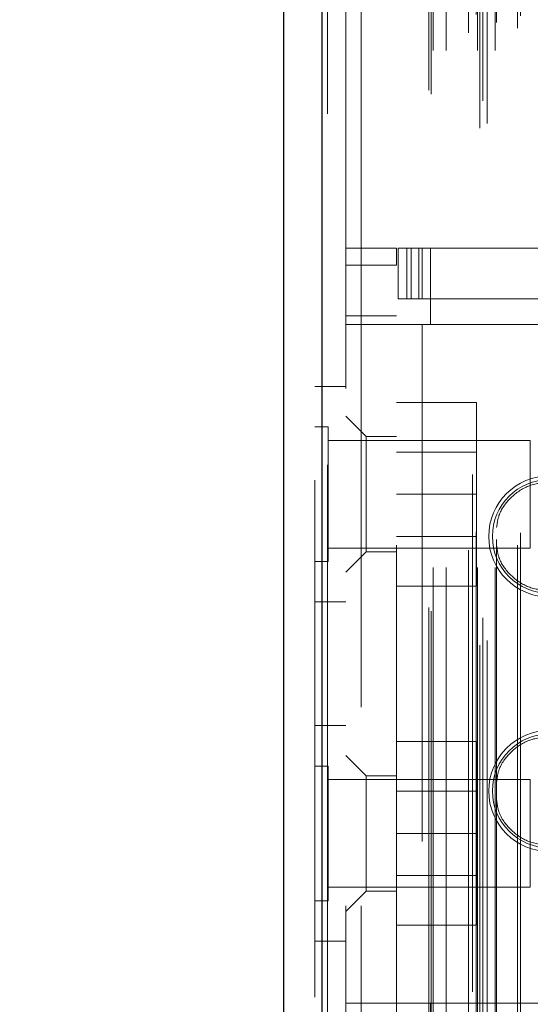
# Model space of a CAD drawing. Header units: inches. Extents: x 0.2 to 10.8, y 0.2 to 8.2.
# Tile 89 of 103: x 5.8947 to 5.9934, y 4.6433 to 4.8337. Entities that reach past the tile are written whole.
import ezdxf

# ---------------------------------------------------------------- set-up
doc = ezdxf.new("R2010")
doc.units = ezdxf.units.IN
doc.header["$MEASUREMENT"] = 0
doc.linetypes.add('HIDDEN', pattern=[0.075, 0.05, -0.025])
doc.layers.add('DIMENSIONS', color=140, linetype='Continuous')
doc.styles.add('SLDTEXTSTYLE0', font='TXT', dxfattribs={"width": 0.7})
doc.dimstyles.new('SLDDIMSTYLE0', dxfattribs={"dimtxt": 0.084961, "dimasz": 0.13, "dimexe": 0, "dimexo": 0.0625, "dimgap": 0.02124, "dimtad": 0, "dimtih": 1, "dimtoh": 1, "dimlfac": 12, "dimrnd": 1e-09, "dimzin": 12, "dimdsep": 46, "dimtxsty": 'SLDTEXTSTYLE0', "dimsah": 1, "dimcen": 0.09, "dimadec": 0, "dimazin": 3, "dimtfac": 1, "dimtofl": 0, "dimtmove": 0, "dimatfit": 3, "dimfxl": 0, "dimfrac": 2, "dimtolj": 1, "dimtzin": 12, "dimarcsym": 0})

# ---------------------------------------------------------------- blocks, each defined once
blk = doc.blocks.new('_D_17')
at = {"layer": 'DIMENSIONS'}
for p, q in [((5.99809, 4.98509), (5.54196, 4.98509)), ((5.66696, 4.98509), (5.66696, 4.52459)), ((5.50539, 4.37054), (5.47686, 4.37054)), ((5.47686, 4.37054), (5.47686, 4.23551)), ((5.82853, 4.37054), (5.85706, 4.37054)), ((5.85706, 4.37054), (5.85706, 4.23551)), ((5.47686, 4.23551), (5.50539, 4.23551)), ((5.85706, 4.23551), (5.82853, 4.23551)), ((5.66696, 3.77809), (5.66696, 4.21649)), ((5.99809, 3.77809), (5.54196, 3.77809))]:
    blk.add_line(p, q, dxfattribs=at)
for points in [[(5.66696, 4.98509), (5.64696, 4.85509), (5.68696, 4.85509)], [(5.66696, 3.77809), (5.68696, 3.90809), (5.64696, 3.90809)]]:
    blk.add_solid(points, dxfattribs=at)
at = {"layer": 'DIMENSIONS', "char_height": 0.083333, "attachment_point": 1, "style": 'SLDTEXTSTYLE0'}
for s, insert in [('14.48', (5.50539, 4.49698)), ('367.9', (5.50539, 4.34293))]:
    blk.add_mtext(s, dxfattribs=dict(at, insert=insert))
blk = doc.blocks.new('_D_18')
at = {"layer": 'DIMENSIONS'}
for p, q in [((5.96751, 5.10034), (5.07074, 5.10034)), ((5.19574, 5.10034), (5.19574, 4.58015)), ((5.03417, 4.45001), (5.00564, 4.45001)), ((5.00564, 4.45001), (5.00564, 4.31498)), ((5.35731, 4.45001), (5.38584, 4.45001)), ((5.38584, 4.45001), (5.38584, 4.31498)), ((5.00564, 4.31498), (5.03417, 4.31498)), ((5.38584, 4.31498), (5.35731, 4.31498)), ((5.19574, 3.66276), (5.19574, 4.16093)), ((5.96751, 3.66276), (5.07074, 3.66276))]:
    blk.add_line(p, q, dxfattribs=at)
for points in [[(5.19574, 5.10034), (5.17574, 4.97034), (5.21574, 4.97034)], [(5.19574, 3.66276), (5.21574, 3.79276), (5.17574, 3.79276)]]:
    blk.add_solid(points, dxfattribs=at)
at = {"layer": 'DIMENSIONS', "char_height": 0.083333, "attachment_point": 1, "style": 'SLDTEXTSTYLE0'}
for s, insert in [('17.25', (5.03417, 4.57646)), ('438.2', (5.03417, 4.42241)), ('OPENING', (4.9337, 4.26836))]:
    blk.add_mtext(s, dxfattribs=dict(at, insert=insert))

msp = doc.modelspace()

# ---------------------------------------------------------------- linework, layer by layer
at = {"color": 7, "linetype": 'HIDDEN', "lineweight": 18}
for p, q in [((5.9836674, 3.6127476), (5.9836674, 5.1504257)), ((5.9850989, 3.6136717), (5.9850989, 5.1494975)), ((5.9531843, 5.1476395), (5.9531843, 3.6155338)), ((5.9542261, 3.6155338), (5.9542261, 5.1476395)), ((5.9542261, 5.1476395), (5.9542261, 3.6155338)), ((5.9822554, 5.1457477), (5.9822554, 3.6174171)), ((5.9842517, 3.61805), (5.9842517, 5.1451233)), ((5.9517471, 5.1446943), (5.9517471, 3.6184789)), ((5.973802, 3.6200831), (5.973802, 5.1430902)), ((5.9742348, 3.6193523), (5.9742348, 5.1438209)), ((5.9746354, 3.6278003), (5.9746354, 5.135373)), ((5.9746354, 3.6278003), (5.9746354, 5.135373)), ((5.9771679, 3.6278003), (5.9771679, 5.135373)), ((5.9832028, 3.6278003), (5.9832028, 5.135373)), ((5.9866478, 3.6278003), (5.9866478, 5.135373)), ((5.9829907, 5.1347089), (5.9829907, 3.6284648)), ((5.9915198, 5.1344716), (5.9915198, 3.6287001)), ((5.9814762, 3.6311663), (5.9814762, 5.132007)), ((5.9869165, 3.6332043), (5.9869165, 5.1299762)), ((5.9909724, 3.6320955), (5.9909724, 5.1310778)), ((5.9909724, 3.6320955), (5.9909724, 5.1310778)), ((5.9577471, 5.0623783), (5.9577471, 3.700795)), ((5.9607471, 3.700795), (5.9607471, 5.0623783)), ((5.9607471, 3.700795), (5.9607471, 5.0623783)), ((5.9607471, 5.0623783), (5.9607471, 3.700795)), ((5.9607471, 5.0623783), (5.9607471, 3.700795)), ((5.9577471, 4.7895673), (5.9675896, 4.7895673)), ((5.9675896, 4.7895673), (5.9675896, 4.7862864)), ((5.9679177, 4.7797248), (5.9679177, 4.7895673)), ((5.9679177, 4.7895673), (5.9695581, 4.7895673)), ((5.9695581, 4.7797248), (5.9695581, 4.7895673)), ((5.9704118, 4.7895673), (5.9695581, 4.7895673)), ((5.9695581, 4.7797248), (5.9695581, 4.7895673)), ((5.9704118, 4.7797248), (5.9704118, 4.7895673)), ((5.9704118, 4.7895673), (5.9718997, 4.7895673)), ((5.9718997, 4.7797248), (5.9718997, 4.7895673)), ((6.0622533, 4.7895673), (5.9718997, 4.7895673)), ((5.9725109, 4.7895673), (5.9725109, 4.7797248)), ((5.9741513, 4.7895673), (5.9741513, 4.7797248)), ((5.9577471, 4.7862864), (5.9675896, 4.7862864)), ((5.9577471, 4.7862864), (5.9675896, 4.7862864)), ((5.9675896, 4.632087), (5.9675896, 4.7862864)), ((5.9695581, 4.7797248), (5.9679177, 4.7797248)), ((5.9704118, 4.7797248), (5.9695581, 4.7797248)), ((5.9718997, 4.7797248), (5.9704118, 4.7797248)), ((6.0622533, 4.7797248), (5.9718997, 4.7797248)), ((5.9741513, 4.7797248), (5.9741513, 4.7748035)), ((5.9675896, 4.7764439), (5.9577471, 4.7764439)), ((5.9675896, 4.7748035), (5.9577471, 4.7748035)), ((5.9725109, 4.7748035), (5.9675896, 4.7748035)), ((5.9725109, 4.7748035), (5.9725109, 4.6435699)), ((5.9725109, 4.7748035), (5.9725109, 4.6435699)), ((5.9741513, 4.7748035), (5.9725109, 4.7748035)), ((6.0640463, 4.7748035), (5.9741513, 4.7748035)), ((6.0640463, 4.7748035), (5.9741513, 4.7748035)), ((5.9577471, 4.762795), (5.9517471, 4.762795)), ((5.9675896, 4.7597116), (5.9830063, 4.7597116)), ((5.9830063, 4.7419616), (5.9830063, 4.7597116)), ((5.9616841, 4.7531499), (5.9577471, 4.757087)), ((5.9543513, 4.7549825), (5.9517471, 4.7549825)), ((5.9543513, 4.7289408), (5.9543513, 4.7549825)), ((5.9616841, 4.7531499), (5.9616841, 4.7308402)), ((5.9675896, 4.7531499), (5.9616841, 4.7531499)), ((5.9934138, 4.7523783), (5.9543513, 4.7523783)), ((5.9934138, 4.731545), (5.9934138, 4.7523783)), ((5.9830063, 4.7501241), (5.9675896, 4.7501241)), ((5.9675896, 4.7419616), (5.9830063, 4.7419616)), ((5.9830063, 4.7242116), (5.9830063, 4.7419616)), ((5.9675896, 4.7337991), (5.9830063, 4.7337991)), ((5.9543513, 4.731545), (5.9934138, 4.731545)), ((5.9577471, 4.7269032), (5.9616841, 4.7308402)), ((5.9616841, 4.7308402), (5.9675896, 4.7308402)), ((5.9517471, 4.7289408), (5.9543513, 4.7289408)), ((5.9675896, 4.7242116), (5.9830063, 4.7242116)), ((5.9517471, 4.7211283), (5.9577471, 4.7211283)), ((5.9577471, 4.6972116), (5.9517471, 4.6972116)), ((5.9675896, 4.6941283), (5.9830063, 4.6941283)), ((5.9830063, 4.6763783), (5.9830063, 4.6941283)), ((5.9616841, 4.6875331), (5.9577471, 4.6914702)), ((5.9543513, 4.6893991), (5.9517471, 4.6893991)), ((5.9543513, 4.6633575), (5.9543513, 4.6893991)), ((5.9934138, 4.686795), (5.9543513, 4.686795)), ((5.9616841, 4.6875331), (5.9616841, 4.6763783)), ((5.9675896, 4.6875331), (5.9616841, 4.6875331)), ((5.9934138, 4.6659616), (5.9934138, 4.686795)), ((5.9830063, 4.6845408), (5.9675896, 4.6845408)), ((5.9616841, 4.6763783), (5.9616841, 4.6652234)), ((5.9675896, 4.6763783), (5.9830063, 4.6763783)), ((5.9830063, 4.6586283), (5.9830063, 4.6763783)), ((5.9675896, 4.6682158), (5.9830063, 4.6682158)), ((5.9543513, 4.6659616), (5.9934138, 4.6659616)), ((5.9577471, 4.6612864), (5.9616841, 4.6652234)), ((5.9616841, 4.6652234), (5.9675896, 4.6652234)), ((5.9517471, 4.6633575), (5.9543513, 4.6633575)), ((5.9675896, 4.6586283), (5.9830063, 4.6586283)), ((5.9517471, 4.655545), (5.9577471, 4.655545)), ((5.9577471, 4.6435699), (5.9675896, 4.6435699)), ((5.9725109, 4.6435699), (5.9675896, 4.6435699)), ((5.9741513, 4.6435699), (5.9725109, 4.6435699)), ((5.9741513, 4.6435699), (5.9741513, 4.6386486)), ((5.9741513, 4.6435699), (6.0640463, 4.6435699)), ((5.9741513, 4.6435699), (6.0640463, 4.6435699))]:
    msp.add_line(p, q, dxfattribs=at)
at = {"color": 7, "linetype": 'Continuous', "lineweight": 25}
for p, q in [((5.9531843, 3.6155338), (5.9531843, 5.1476395)), ((5.9457471, 5.1446943), (5.9457471, 3.6184789))]:
    msp.add_line(p, q, dxfattribs=at)
at = {"color": 7, "linetype": 'HIDDEN', "lineweight": 18}
for centre, radius in [((5.9971172, 4.733793), 0.0117145), ((5.9971172, 4.733793), 0.0110038), ((5.9971172, 4.6845804), 0.0117145), ((5.9971172, 4.6845804), 0.0110038)]:
    msp.add_arc(centre, radius, 90, 270, dxfattribs=at)
for points, knots in [([(5.9869165, 4.7355188), (5.9870233, 4.7363041), (5.9873166, 4.7384616), (5.9895129, 4.7414145), (5.9929657, 4.7438636), (5.9957334, 4.7441792), (5.9971172, 4.7443369)], [0, 0, 0, 0, 0.16020075, 0.44013383, 0.72006692, 1, 1, 1, 1]), ([(5.9971172, 4.723249), (5.9957334, 4.7234068), (5.9929657, 4.7237223), (5.9895129, 4.7261715), (5.9873166, 4.7291244), (5.9870233, 4.7312819), (5.9869165, 4.7320672)], [0, 0, 0, 0, 0.27993308, 0.55986617, 0.83979925, 1, 1, 1, 1]), ([(5.9869165, 4.6863062), (5.9870233, 4.6870915), (5.9873166, 4.689249), (5.9895129, 4.6922019), (5.9929657, 4.694651), (5.9957334, 4.6949666), (5.9971172, 4.6951243)], [0, 0, 0, 0, 0.16020075, 0.44013383, 0.72006692, 1, 1, 1, 1]), ([(5.9971172, 4.6740364), (5.9957334, 4.6741942), (5.9929657, 4.6745097), (5.9895129, 4.6769589), (5.9873166, 4.6799118), (5.9870233, 4.6820693), (5.9869165, 4.6828546)], [0, 0, 0, 0, 0.27993308, 0.55986617, 0.83979925, 1, 1, 1, 1])]:
    msp.add_open_spline(points, degree=3, knots=knots, dxfattribs=at)

# ---------------------------------------------------------------- dimensions: what is measured, and where the dimension line sits
at = {"layer": 'DIMENSIONS'}
dim = msp.add_linear_dim(base=(5.1957402, 3.6627615), p1=(6.0175082, 5.1003448), p2=(6.0175082, 3.6627615), angle=90, text='<>\\POPENING', dimstyle='SLDDIMSTYLE0', dxfattribs=at)
dim.commit()
dim.dimension.update_dxf_attribs({"geometry": '_D_18', "text_midpoint": (5.1957402, 4.3705392), "dimtype": 160})
dim = msp.add_linear_dim(base=(5.6669605, 3.7780948), p1=(6.0480916, 4.9850948), p2=(6.0480916, 3.7780948), angle=90, dimstyle='SLDDIMSTYLE0', dxfattribs=at)
dim.commit()
dim.dimension.update_dxf_attribs({"geometry": '_D_17', "text_midpoint": (5.6669605, 4.3705392), "dimtype": 160})

doc.saveas('drawing.dxf')
